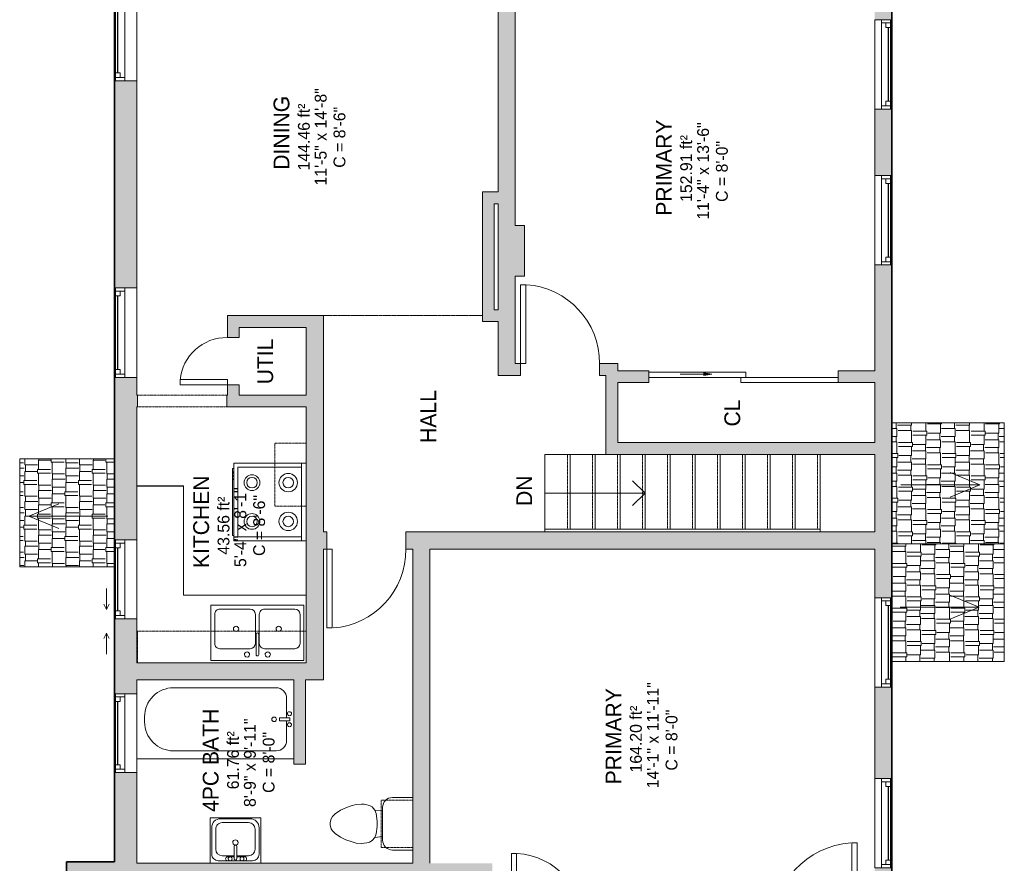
# Model space of a CAD drawing. Header units: inches. Extents: x -270 to 200, y -382 to 493.
# Tile 2 of 3: x -174 to 200, y -31 to 289. Entities that reach past the tile are written whole.
import ezdxf

# ---------------------------------------------------------------- set-up
doc = ezdxf.new("R2010")
doc.units = ezdxf.units.IN
doc.header["$MEASUREMENT"] = 0
doc.linetypes.add('Dash', pattern=[0.23622, 0.11811, -0.11811])
doc.linetypes.add('Overhead', pattern=[0.15625, 0.09375, -0.0625])
for name, color, linetype, lineweight in [('A-AREA', 32, 'Continuous', 9), ('A-AREA-IDEN', 2, 'Continuous', 9), ('A-DETL', 90, 'Continuous', 9), ('A-DETL-GENF', 92, 'Overhead', 9), ('A-DETL-MEDM', 90, 'Continuous', 9), ('A-DOOR', 31, 'Continuous', 9), ('A-FLOR', 192, 'Continuous', 9), ('A-FLOR-HRAL', 11, 'Continuous', 9), ('A-GENM', 13, 'Continuous', 9), ('A-GLAZ', 151, 'Continuous', 9), ('A-OBJECTS', 90, 'Continuous', 9), ('A-ROOF', 132, 'Continuous', 9), ('A-ROOF-PATT', 132, 'Continuous', 9), ('A-WALL', 90, 'Continuous', 9), ('A-WALL-PATT', 111, 'Continuous', 9), ('G-ANNO-DIMS', 111, 'Continuous', 9), ('P-SANR-FIXT', 6, 'Continuous', 9), ('Q-CASE', 31, 'Continuous', 9), ('Q-SPCQ', 2, 'Continuous', 9), ('S-STRS', 90, 'Continuous', 9), ('S-STRS-ANNO', 90, 'Continuous', 9), ('S-STRS-IDEN', 31, 'Continuous', 9)]:
    doc.layers.add(name, color=color, linetype=linetype, lineweight=lineweight)
doc.styles.add('Inter', font='txt', dxfattribs={"height": 6})
doc.styles.add('Inter_1', font='txt', dxfattribs={"height": 4.5})
doc.styles.add('Inter_B', font='txt', dxfattribs={"height": 6})

# ---------------------------------------------------------------- blocks, each defined once
blk = doc.blocks.new('Plan-Double-Sliding - Default 1-4194636-Unit 3236')
at = {"layer": 'A-GLAZ'}
for p, q in [((-4.5, 3.34375), (-6.5, 4.34375)), ((4.5, 3.34375), (6.5, 4.34375)), ((-4.5, 3.34375), (-12.5, 3.34375)), ((-4.5, 3.34375), (-6.5, 2.34375)), ((4.5, 3.34375), (6.5, 2.34375)), ((4.5, 3.34375), (12.5, 3.34375))]:
    blk.add_line(p, q, dxfattribs=at)
blk = doc.blocks.new('Planitar - Single Door_Flush Panel - 2_-8_ x 6_-8_-4191438-Unit 3236')
at = {"layer": 'A-DOOR', "lineweight": 18}
for p, q in [((13.99, 2.25), (13.99, 34.25)), ((16, 34.25), (13.99, 34.25)), ((16, 2.25), (16, 34.25)), ((16, 2.25), (13.99, 2.25))]:
    blk.add_line(p, q, dxfattribs=at)
at = {"layer": 'A-DOOR'}
blk.add_arc((15.77, 2.55), 31.77, 93.8608, 180.5412, dxfattribs=at)
blk = doc.blocks.new('Planitar - Single Door_Flush Panel - 2_-4_ x 6_-8_-4191041-Unit 3236')
at = {"layer": 'A-DOOR', "lineweight": 18}
for p, q in [((11.99, -3.25), (11.99, -31.25)), ((14, -3.25), (11.99, -3.25)), ((14, -3.25), (14, -31.25)), ((14, -31.25), (11.99, -31.25))]:
    blk.add_line(p, q, dxfattribs=at)
at = {"layer": 'A-DOOR'}
blk.add_arc((13.77, -3.55), 27.77, 179.3809, 265.8646, dxfattribs=at)
blk = doc.blocks.new('Planitar - Single Door_Flush Panel - 2_-6_ x 6_-8_-4191613-Unit 3236')
at = {"layer": 'A-DOOR', "lineweight": 18}
for p, q in [((12.99, 3.25), (12.99, 33.25)), ((15, 33.25), (12.99, 33.25)), ((15, 3.25), (15, 33.25)), ((15, 3.25), (12.99, 3.25))]:
    blk.add_line(p, q, dxfattribs=at)
at = {"layer": 'A-DOOR'}
blk.add_arc((14.77, 3.55), 29.77, 93.991, 180.5775, dxfattribs=at)
blk = doc.blocks.new('Planitar - Single Door_Flush Panel - 2_-6_ x 6_-8_-4187142-Unit 3236')
at = {"layer": 'A-DOOR', "lineweight": 18}
for p, q in [((12.99, -2.25), (12.99, -32.25)), ((15, -2.25), (12.99, -2.25)), ((15, -2.25), (15, -32.25)), ((15, -32.25), (12.99, -32.25))]:
    blk.add_line(p, q, dxfattribs=at)
at = {"layer": 'A-DOOR'}
blk.add_arc((14.77, -2.55), 29.77, 179.4225, 266.009, dxfattribs=at)
blk = doc.blocks.new('Planitar - Single Door_Flush Panel - 1_-6_ x 6_-8_-4188477-Unit 3236')
at = {"layer": 'A-DOOR', "lineweight": 18}
for p, q in [((6.99, -2.25), (6.99, -20.25)), ((9, -2.25), (6.99, -2.25)), ((9, -2.25), (9, -20.25)), ((9, -20.25), (6.99, -20.25))]:
    blk.add_line(p, q, dxfattribs=at)
at = {"layer": 'A-DOOR'}
blk.add_arc((8.77, -2.55), 17.77, 179.0326, 264.7975, dxfattribs=at)
blk = doc.blocks.new('Planitar - Double Sliding Door_Glass - 6_-0_ x 6_-8_-4191889-Unit 3236')
at = {"layer": 'A-DETL-GENF', "linetype": 'Continuous'}
blk.add_hatch(color=256, dxfattribs=at).paths.add_polyline_path([(15.01, 4.53), (12, 4), (15.01, 3.47)], flags=0)
for p, q in [((15.01, 4.53), (12, 4)), ((24, 4), (12, 4)), ((12, 4), (15.01, 3.47)), ((15.01, 3.47), (15.01, 4.53))]:
    blk.add_line(p, q, dxfattribs=at)
at = {"layer": 'A-DOOR', "lineweight": 18}
for p, q in [((0.98, 7.25), (-36, 7.25)), ((-36, 7.25), (-36, 5.28)), ((-36, 5.28), (0.98, 5.28)), ((36, 5.28), (-0.98, 5.28)), ((-0.98, 5.28), (-0.98, 3.31)), ((0.98, 5.28), (0.98, 7.25)), ((36, 3.31), (36, 5.28)), ((-0.98, 3.31), (36, 3.31))]:
    blk.add_line(p, q, dxfattribs=at)
blk = doc.blocks.new('Planitar-Double-Hung-Single - 2_10_ x 3_10_-4192649-Unit 3236')
at = {"layer": 'A-GLAZ', "lineweight": 18}
for p, q in [((-17, 3.25), (-17, -3.25)), ((-17, 2.75), (-14, 2.75)), ((-15.75, 2.75), (-15.75, -0.75)), ((-15.75, 1), (-14, 1)), ((-14, 2.75), (-14, 1)), ((-1.1875, 2.75), (1.1875, 2.75)), ((14, 2.75), (17, 2.75)), ((14, 2.75), (14, 1)), ((15.75, 1), (14, 1)), ((15.75, 2.75), (15.75, -0.75)), ((17, -3.25), (17, 3.25)), ((-17, -0.75), (-15.75, -0.75)), ((15.75, -0.75), (17, -0.75))]:
    blk.add_line(p, q, dxfattribs=at)
at = {"layer": 'A-GLAZ'}
for p, q in [((17, 3.25), (-17, 3.25)), ((-14, 2.75), (-1.1875, 2.75)), ((1.1875, 2.75), (14, 2.75)), ((-17, -3.25), (17, -3.25)), ((15.75, -0.75), (-15.75, -0.75))]:
    blk.add_line(p, q, dxfattribs=at)
at = {"layer": 'A-GLAZ', "lineweight": 25}
blk.add_line((-14, 1.875), (14, 1.875), dxfattribs=at)
blk = doc.blocks.new('Planitar-Double-Hung-Single - 2_10_ x 3_-4193130-Unit 3236')
at = {"layer": 'A-GLAZ', "lineweight": 18}
for p, q in [((-17, 4.25), (-17, -4.25)), ((-17, 3.75), (-14, 3.75)), ((-15.75, 3.75), (-15.75, 0.25)), ((-14, 3.75), (-14, 2)), ((-1.1875, 3.75), (1.1875, 3.75)), ((14, 3.75), (17, 3.75)), ((14, 3.75), (14, 2)), ((15.75, 3.75), (15.75, 0.25)), ((17, -4.25), (17, 4.25)), ((-17, 0.25), (-15.75, 0.25)), ((-15.75, 2), (-14, 2)), ((15.75, 2), (14, 2)), ((15.75, 0.25), (17, 0.25))]:
    blk.add_line(p, q, dxfattribs=at)
at = {"layer": 'A-GLAZ'}
for p, q in [((17, 4.25), (-17, 4.25)), ((-14, 3.75), (-1.1875, 3.75)), ((1.1875, 3.75), (14, 3.75)), ((15.75, 0.25), (-15.75, 0.25)), ((-17, -4.25), (17, -4.25))]:
    blk.add_line(p, q, dxfattribs=at)
at = {"layer": 'A-GLAZ', "lineweight": 25}
blk.add_line((-14, 2.875), (14, 2.875), dxfattribs=at)
blk = doc.blocks.new('Planitar-Double-Hung-Single - 2_10_ x 2_ 10_-4193184-Unit 3236')
at = {"layer": 'A-GLAZ', "lineweight": 18}
for p, q in [((-17, 4.25), (-17, -4.25)), ((-17, 3.75), (-14, 3.75)), ((-15.75, 3.75), (-15.75, 0.25)), ((-14, 3.75), (-14, 2)), ((-1.1875, 3.75), (1.1875, 3.75)), ((14, 3.75), (17, 3.75)), ((14, 3.75), (14, 2)), ((15.75, 3.75), (15.75, 0.25)), ((17, -4.25), (17, 4.25)), ((-17, 0.25), (-15.75, 0.25)), ((-15.75, 2), (-14, 2)), ((15.75, 2), (14, 2)), ((15.75, 0.25), (17, 0.25))]:
    blk.add_line(p, q, dxfattribs=at)
at = {"layer": 'A-GLAZ'}
for p, q in [((17, 4.25), (-17, 4.25)), ((-14, 3.75), (-1.1875, 3.75)), ((1.1875, 3.75), (14, 3.75)), ((15.75, 0.25), (-15.75, 0.25)), ((-17, -4.25), (17, -4.25))]:
    blk.add_line(p, q, dxfattribs=at)
at = {"layer": 'A-GLAZ', "lineweight": 25}
blk.add_line((-14, 2.875), (14, 2.875), dxfattribs=at)
blk = doc.blocks.new('Planitar-Double-Hung-Single - 2_6_ x 2_9_-4193250-Unit 3236')
at = {"layer": 'A-GLAZ', "lineweight": 18}
for p, q in [((-15, 4.25), (-15, -4.25)), ((-15, 3.75), (-12, 3.75)), ((-13.75, 3.75), (-13.75, 0.25)), ((-12, 3.75), (-12, 2)), ((-1.1875, 3.75), (1.1875, 3.75)), ((12, 3.75), (15, 3.75)), ((12, 3.75), (12, 2)), ((13.75, 3.75), (13.75, 0.25)), ((15, -4.25), (15, 4.25)), ((-15, 0.25), (-13.75, 0.25)), ((-13.75, 2), (-12, 2)), ((13.75, 2), (12, 2)), ((13.75, 0.25), (15, 0.25))]:
    blk.add_line(p, q, dxfattribs=at)
at = {"layer": 'A-GLAZ'}
for p, q in [((15, 4.25), (-15, 4.25)), ((-12, 3.75), (-1.1875, 3.75)), ((1.1875, 3.75), (12, 3.75)), ((13.75, 0.25), (-13.75, 0.25)), ((-15, -4.25), (15, -4.25))]:
    blk.add_line(p, q, dxfattribs=at)
at = {"layer": 'A-GLAZ', "lineweight": 25}
blk.add_line((-12, 2.875), (12, 2.875), dxfattribs=at)
blk = doc.blocks.new('Planitar-Double-Hung-Single - 2_6_ x 3_4_-4193346-Unit 3236')
at = {"layer": 'A-GLAZ', "lineweight": 18}
for p, q in [((-15, 4.25), (-15, -4.25)), ((-15, 3.75), (-12, 3.75)), ((-13.75, 3.75), (-13.75, 0.25)), ((-12, 3.75), (-12, 2)), ((-1.1875, 3.75), (1.1875, 3.75)), ((12, 3.75), (15, 3.75)), ((12, 3.75), (12, 2)), ((13.75, 3.75), (13.75, 0.25)), ((15, -4.25), (15, 4.25)), ((-15, 0.25), (-13.75, 0.25)), ((-13.75, 2), (-12, 2)), ((13.75, 2), (12, 2)), ((13.75, 0.25), (15, 0.25))]:
    blk.add_line(p, q, dxfattribs=at)
at = {"layer": 'A-GLAZ'}
for p, q in [((15, 4.25), (-15, 4.25)), ((-12, 3.75), (-1.1875, 3.75)), ((1.1875, 3.75), (12, 3.75)), ((13.75, 0.25), (-13.75, 0.25)), ((-15, -4.25), (15, -4.25))]:
    blk.add_line(p, q, dxfattribs=at)
at = {"layer": 'A-GLAZ', "lineweight": 25}
blk.add_line((-12, 2.875), (12, 2.875), dxfattribs=at)
blk = doc.blocks.new('Countertop- L  Shape base - Default 1-4207418-Unit 3236')
at = {"layer": 'A-GENM'}
for p, q in [((13.27, 67.15), (-4.48, 67.15)), ((13.27, 25.75), (13.27, 67.15)), ((60.02, 25.75), (13.27, 25.75))]:
    blk.add_line(p, q, dxfattribs=at)
blk = doc.blocks.new('Kitchen-Sink Double - Default 1-4207642-Unit 3236')
at = {"layer": 'P-SANR-FIXT'}
for p, q in [((-19.69, 0), (-19.69, -21.06)), ((-19.69, 0), (15.77, 0)), ((15.77, 0), (15.77, -21.06)), ((-19.69, -21.06), (15.77, -21.06))]:
    blk.add_line(p, q, dxfattribs=at)
blk = doc.blocks.new('2D Kitchen-Double Sink - Default 1-4207644-Unit 3236')
at = {"layer": 'P-SANR-FIXT'}
for p, q in [((18.35, 10.62), (-17.11, 10.62)), ((-17.11, 10.62), (-17.11, -10.44)), ((0.12, 8.37), (0.12, 0.59)), ((1.12, 8.37), (1.12, 0.59)), ((18.35, -10.44), (18.35, 10.62)), ((-15.61, 4.12), (-15.61, -6.94)), ((-2.13, 6.12), (-13.61, 6.12)), ((-0.13, 4.12), (-0.13, -6.94)), ((1.37, 4.12), (1.37, -6.94)), ((14.85, 6.12), (3.37, 6.12)), ((16.85, -6.94), (16.85, 4.12)), ((-17.11, -10.44), (18.35, -10.44)), ((-13.61, -8.94), (-2.13, -8.94)), ((3.37, -8.94), (14.85, -8.94))]:
    blk.add_line(p, q, dxfattribs=at)
for centre, radius, start, end in [((-3.32, 8.37), 1, 360, 180), ((-3.32, 8.37), 1, 180, 0), ((0.62, 8.37), 0.5, 360, 180), ((4.55, 8.37), 1, 360, 180), ((4.55, 8.37), 1, 180, 360), ((-13.61, 4.12), 2, 90, 180), ((-2.13, 4.12), 2, 360, 90), ((3.37, 4.12), 2, 90, 180), ((14.85, 4.12), 2, 360, 90), ((0.62, 0.59), 0.5, 180, 0), ((-7.5, -1.41), 1, 0, 180), ((-7.5, -1.41), 1, 180, 360), ((8.73, -1.41), 1, 0, 180), ((8.73, -1.41), 1, 180, 360), ((-13.61, -6.94), 2, 180, 270), ((-2.13, -6.94), 2, 270, 0), ((3.37, -6.94), 2, 180, 270), ((14.85, -6.94), 2, 270, 0)]:
    blk.add_arc(centre, radius, start, end, dxfattribs=at)
blk = doc.blocks.new('Planitar - Opening - 2_-10_ x 6_-8_-4207775-Unit 3236')
at = {"layer": 'A-DETL-GENF'}
for p, q in [((16.68, 2.25), (-17.32, 2.25)), ((-17.32, -2.25), (16.68, -2.25))]:
    blk.add_line(p, q, dxfattribs=at)
at = {"layer": 'A-DETL-MEDM'}
for p, q in [((-17.32, 2.25), (-17.32, -2.25)), ((16.68, -2.25), (16.68, 2.25))]:
    blk.add_line(p, q, dxfattribs=at)
blk = doc.blocks.new('FP_1-Unit 3236')
at = {"layer": 'Q-SPCQ'}
for p, q in [((-12.75, -27.5), (-12.75, -28)), ((-11.66, -28), (-11.58, -27.96)), ((-11.58, -27.96), (-11.51, -27.92)), ((-11.51, -27.92), (-11.43, -27.87)), ((-11.43, -27.87), (-11.35, -27.83)), ((-11.35, -27.83), (-11.27, -27.79)), ((-11.27, -27.79), (-11.19, -27.75)), ((-11.19, -27.75), (-11.11, -27.71)), ((-11.11, -27.71), (-11.03, -27.67)), ((-11.03, -27.67), (-10.94, -27.62)), ((-10.94, -27.62), (-10.86, -27.58)), ((-10.86, -27.58), (-10.78, -27.54)), ((-10.78, -27.54), (-10.69, -27.5))]:
    blk.add_line(p, q, dxfattribs=at)
blk = doc.blocks.new('FP_2-Unit 3236')
at = {"layer": 'Q-SPCQ'}
blk.add_line((12.75, -28), (12.75, -27.5), dxfattribs=at)
blk = doc.blocks.new('Stove - Default 1-2603283-Unit 3236')
at = {"layer": 'Q-SPCQ'}
h = blk.add_hatch(dxfattribs=at)
h.set_pattern_fill('FP_1', color=256, style=0, pattern_type=2)
h.set_pattern_definition([(153.435, (106.083, 65.476), (-20.8652, -6.9551), [8.64, -5.184, 8.64, -5.184, -10.99]), (153.435, (106.083, 65.476), (-20.8652, -6.9551), [-27.648, 0.127, -10.863]), (153.435, (106.083, 65.476), (-20.8652, -6.9551), [0.127, -27.521, 3.456, -7.534]), (153.435, (105.651, 65.044), (-20.8652, -6.9551), [6.912, -8.64, 5.184, -5.184, -12.718]), (153.435, (105.651, 65.044), (-20.8652, -6.9551), [-25.92, 0.127, -12.591]), (153.435, (105.651, 65.044), (-20.8652, -6.9551), [0.127, -25.793, 6.048, -6.67]), (153.435, (104.355, 65.044), (-20.8652, -6.9551), [5.184, -10.368, 3.456, -5.184, -14.446]), (153.435, (104.355, 65.044), (-20.8652, -6.9551), [-24.192, 0.127, -14.319]), (153.435, (104.355, 65.044), (-20.8652, -6.9551), [0.127, -24.065, 7.776, -6.67]), (153.435, (105.651, 66.34), (-20.8652, -6.9551), [5.184, -10.368, 4.32, -18.766]), (153.435, (104.355, 67.636), (-20.8652, -6.9551), [2.592, -12.96, 1.728, -21.358]), (153.435, (102.195, 65.476), (-20.8652, -6.9551), [1.728, -12.96, 1.728, -6.912, -15.31]), (153.435, (102.195, 65.476), (-20.8652, -6.9551), [-23.328, 0.127, -15.183]), (153.435, (102.195, 65.476), (-20.8652, -6.9551), [0.127, -23.201, 4.32, -10.99]), (153.435, (103.491, 73.252), (-20.8652, -6.9551), [8.64, -12.96, 10.368, -6.843]), (153.435, (104.787, 73.252), (-20.8652, -6.9551), [12.096, -8.64, 12.96, -5.115]), (153.435, (104.355, 74.116), (-20.8652, -6.9551), [13.824, -6.912, 10.368, -7.534]), (153.435, (103.059, 75.412), (-20.8652, -6.9551), [8.64, -12.096, 6.912, -10.99]), (153.435, (100.467, 74.116), (-20.8652, -6.9551), [4.32, -17.28, 5.184, -11.854]), (153.435, (101.763, 76.708), (-20.8652, -6.9551), [3.456, -17.28, 3.456, -14.446])])
h.paths.add_polyline_path([(10.5, -27.5), (-10.5, -27.5), (-10.5, -28), (10.5, -28)], flags=0)
for p, q in [((-14.75, 0), (-14.75, -1.87)), ((-14.75, -1.87), (-14.75, -27.5)), ((-14.75, -1.87), (14.75, -1.87)), ((13.25, -1.87), (-13.25, -1.87)), ((-13.25, -1.87), (-13.25, -26)), ((-13.25, -1.87), (-13.25, -26)), ((13.25, -26), (13.25, -1.87)), ((13.25, -26), (13.25, -1.87)), ((14.75, -1.87), (14.75, 0)), ((14.75, -27.5), (14.75, -1.87)), ((-13.25, -26), (13.25, -26)), ((-13.25, -26), (13.25, -26)), ((-14.75, -27.5), (14.75, -27.5)), ((-10.5, -28), (-12.75, -28)), ((10.5, -28), (-10.5, -28)), ((12.75, -28), (10.5, -28))]:
    blk.add_line(p, q, dxfattribs=at)
for centre, radius in [((-7.38, -6.87), 3.5), ((7.37, -6.87), 3.5), ((-7.38, -6.87), 2), ((7.37, -6.87), 2), ((-7.38, -20.63), 3), ((-7.38, -20.63), 2), ((7.37, -20.63), 3), ((7.37, -20.63), 2)]:
    blk.add_circle(centre, radius, dxfattribs=at)
for name in ['FP_1-Unit 3236', 'FP_2-Unit 3236']:
    blk.add_blockref(name, (0, 0), dxfattribs=at)
blk = doc.blocks.new('Bath-Basin DO NOT USE - 500 x 440mm-4326552-Unit 3236')
at = {"layer": 'P-SANR-FIXT'}
for p, q in [((-8.38, 4.59), (-8.38, -5.41)), ((-8.38, 4.59), (-8.38, -5.41)), ((7.12, 7.09), (-5.88, 7.09)), ((7.12, 7.09), (-5.88, 7.09)), ((0.12, 5.22), (-4.38, 5.22)), ((3.62, 7.09), (-2.88, 7.09)), ((-2.88, 5.59), (0.12, 5.59)), ((0.12, 6.33), (0.12, 1.59)), ((1.12, 6.33), (1.12, 1.59)), ((1.12, 5.59), (3.62, 5.59)), ((5.62, 5.22), (1.12, 5.22)), ((9.62, -5.59), (9.62, 4.59)), ((9.62, -5.59), (9.62, 4.59)), ((-6.88, 2.72), (-6.88, -4.91)), ((8.12, -4.91), (8.12, 2.72)), ((-4.38, -7.41), (5.62, -7.41)), ((-4.88, -8.91), (6.3, -8.91)), ((-4.88, -8.91), (6.3, -8.91))]:
    blk.add_line(p, q, dxfattribs=at)
for centre, radius, start, end in [((-5.88, 4.59), 2.5, 90, 180), ((-5.88, 4.59), 2.5, 90, 180), ((-4.38, 2.72), 2.5, 90, 180), ((-2.88, 6.34), 0.75, 90, 270), ((-1.88, 6.34), 0.75, 360, 180), ((-1.88, 6.34), 0.75, 180, 0), ((0.62, 6.33), 0.5, 360, 180), ((2.62, 6.34), 0.75, 360, 180), ((2.62, 6.34), 0.75, 180, 360), ((3.62, 6.34), 0.75, 270, 90), ((5.62, 2.72), 2.5, 0, 90), ((7.12, 4.59), 2.5, 360, 90), ((7.12, 4.59), 2.5, 360, 90), ((0.62, 0.13), 1, 360, 180), ((0.62, 0.13), 1, 180, 0), ((0.62, 1.59), 0.5, 180, 0), ((-4.88, -5.41), 3.5, 180, 270), ((-4.88, -5.41), 3.5, 180, 270), ((-4.38, -4.91), 2.5, 180, 270), ((5.62, -4.91), 2.5, 270, 0), ((6.3, -5.59), 3.32, 270, 0), ((6.3, -5.59), 3.32, 270, 0)]:
    blk.add_arc(centre, radius, start, end, dxfattribs=at)
blk = doc.blocks.new('Toilet - Default 1-316794-Unit 3236')
at = {"layer": 'P-SANR-FIXT'}
for p, q in [((-9.98, 11.75), (-9.98, 19.48)), ((9.98, 19.48), (9.98, 11.75)), ((6.25, 8.02), (-6.25, 8.02)), ((-4.86, 8.02), (-5.21, 5)), ((4.86, 8.02), (5.21, 5)), ((-6.4, 4), (-6.97, 3)), ((-5.21, 5), (-6.4, 4)), ((-3.84, 5.5), (-5.21, 5)), ((-1, 6), (-3.84, 5.5)), ((1, 6), (-1, 6)), ((3.84, 5.5), (1, 6)), ((5.21, 5), (3.84, 5.5)), ((6.4, 4), (5.21, 5)), ((6.97, 3), (6.4, 4)), ((-7.41, 1), (-7.5, 0)), ((-7.5, 0), (-7.33, -1.99)), ((-7.24, 2), (-7.41, 1)), ((-6.97, 3), (-7.24, 2)), ((7.24, 2), (6.97, 3)), ((7.41, 1), (7.24, 2)), ((7.33, -1.99), (7.5, 0)), ((7.5, 0), (7.41, 1)), ((-7.33, -1.99), (-6.79, -4)), ((6.79, -4), (7.33, -1.99)), ((-6.79, -4), (-6.06, -6)), ((-6.06, -6), (-5.13, -8)), ((5.13, -8), (6.06, -6)), ((6.06, -6), (6.79, -4)), ((-5.13, -8), (-3.74, -10)), ((-3.74, -10), (-2.74, -11)), ((-2.74, -11), (-1.87, -11.5)), ((1.87, -11.5), (2.74, -11)), ((2.74, -11), (3.74, -10)), ((3.74, -10), (5.13, -8)), ((-1.87, -11.5), (-0.5, -12)), ((-0.5, -12), (0.5, -12)), ((0.5, -12), (1.87, -11.5))]:
    blk.add_line(p, q, dxfattribs=at)
for centre, start, end in [((-6.25, 11.75), 180, 270), ((6.25, 11.75), 270, 360)]:
    blk.add_arc(centre, 3.73, start, end, dxfattribs=at)
blk = doc.blocks.new('Bath-Bathtub - Default 1-4208834-Unit 3236')
at = {"layer": 'P-SANR-FIXT'}
for p, q in [((16.3, 33.25), (-43.45, 33.25)), ((2.31, 30.25), (-36.72, 30.25)), ((-40.72, 26.25), (-40.72, 18.84)), ((-38.06, 18.84), (-42, 18.84)), ((-42, 18.84), (-42, 17.66)), ((-42, 18.84), (-42, 17.66)), ((-38.06, 18.84), (-42, 18.84)), ((-38.06, 17.66), (-38.06, 18.84)), ((-38.06, 17.66), (-38.06, 18.84)), ((13.31, 17.25), (13.31, 19.25)), ((-42, 17.66), (-38.06, 17.66)), ((-42, 17.66), (-38.06, 17.66)), ((-40.72, 17.66), (-40.72, 10.25)), ((-36.72, 6.25), (2.31, 6.25))]:
    blk.add_line(p, q, dxfattribs=at)
for centre, radius, start, end in [((-36.72, 26.25), 4, 90, 180), ((2.31, 19.25), 11, 360, 90), ((-41.81, 20.36), 0.787, 360, 180), ((-41.81, 20.36), 0.787, 360, 180), ((-41.81, 20.36), 0.787, 180, 360), ((-41.81, 20.36), 0.787, 180, 360), ((-35.97, 18.25), 0.875, 90, 270), ((-35.97, 18.25), 0.875, 270, 90), ((-41.81, 16.14), 0.787, 360, 180), ((-41.81, 16.14), 0.787, 360, 180), ((-41.81, 16.14), 0.787, 180, 360), ((-41.81, 16.14), 0.787, 180, 360), ((2.31, 17.25), 11, 270, 0), ((-36.72, 10.25), 4, 180, 270)]:
    blk.add_arc(centre, radius, start, end, dxfattribs=at)
blk = doc.blocks.new('Upper Cabinet-Single Door-Wall - 24_-4213592-Unit 3236')
at = {"layer": 'Q-CASE', "linetype": 'Overhead'}
for p, q in [((-13.83, 3.25), (-13.83, 15.25)), ((-13.83, 15.25), (10.17, 15.25)), ((10.17, 15.25), (10.17, 3.25)), ((10.17, 3.25), (-13.83, 3.25))]:
    blk.add_line(p, q, dxfattribs=at)
blk = doc.blocks.new('Upper Cabinet-Single Door-Wall - 24_-4210880-Unit 3236')
at = {"layer": 'Q-CASE', "linetype": 'Overhead'}
for p, q in [((-53.94, 3.25), (-53.94, 15.25)), ((-53.94, 15.25), (10.17, 15.25)), ((10.17, 15.25), (10.17, 3.25)), ((10.17, 3.25), (-53.94, 3.25))]:
    blk.add_line(p, q, dxfattribs=at)
blk = doc.blocks.new('Upper Cabinet-Single Door-Wall - 18_-4315143-Unit 3236')
at = {"layer": 'Q-CASE', "linetype": 'Overhead'}
for p, q in [((-7.83, 3.25), (-7.83, 15.25)), ((-7.83, 15.25), (10.17, 15.25)), ((10.17, 15.25), (10.17, 3.25)), ((10.17, 3.25), (-7.83, 3.25))]:
    blk.add_line(p, q, dxfattribs=at)
blk = doc.blocks.new('Top Rail Type - Top Rail_Internal_-4216785-Unit 3236')
at = {"layer": 'A-FLOR-HRAL'}
for p, q in [((25.32, 94.72), (25.32, 95.71)), ((25.32, 95.71), (129.99, 95.71)), ((129.99, 95.71), (129.99, 94.72))]:
    blk.add_line(p, q, dxfattribs=at)
blk = doc.blocks.new('Top Rail Type - Top Rail_Internal_-V4-Unit 3236')
at = {"layer": 'A-FLOR-HRAL'}
for p, q in [((25.32, 94.72), (25.32, 95.71)), ((129.99, 95.71), (25.32, 95.71)), ((129.99, 94.72), (129.99, 95.71))]:
    blk.add_line(p, q, dxfattribs=at)
blk = doc.blocks.new('Countertop- Rectangle shape base - Default 1-4326515-Unit 3236')
at = {"layer": 'A-GENM'}
for p, q in [((39.625, 23.625), (20.375, 23.625)), ((20.375, 23.625), (20.375, 6.375)), ((39.625, 6.375), (39.625, 23.625))]:
    blk.add_line(p, q, dxfattribs=at)

msp = doc.modelspace()

# ---------------------------------------------------------------- hatches: boundary and pattern name
at = {"layer": 'A-ROOF-PATT'}
h = msp.add_hatch(dxfattribs=at)
h.set_pattern_fill('FP_4', color=256, style=0, pattern_type=2)
h.set_pattern_definition([(90, (70.687, 46), (-5.53, 12.75), [3, -2.5, 3.5, -1.5, -6.5]), (90, (70.687, 46), (-5.53, 12.75), [-10.5, 4.5, -2]), (90, (70.457, 49), (-5.53, 12.75), [2.5, -9.5, 2, -3]), (90, (71.033, 55), (-5.53, 12.75), [1.5, -15.5]), (180, (70.687, 46), (-5.53, -4.25), [5.299, -16.82]), (180, (70.687, 49), (-5.53, -4.25), [5.184, -16.935]), (180, (70.687, 51.5), (-5.53, -4.25), [4.839, -17.281]), (180, (71.033, 55), (-5.53, -4.25), [5.299, -16.82]), (180, (71.033, 56.5), (-5.53, -4.25), [5.299, -16.82]), (180, (70.687, 61), (-5.53, -4.25), [5.069, -17.05])])
h.paths.add_polyline_path([(157.27, 90.22), (200.02, 90.22), (200.02, 136.22), (157.27, 136.22), (157.27, 94.72)], flags=0)
h = msp.add_hatch(dxfattribs=at)
h.set_pattern_fill('FP_5', color=256, style=0, pattern_type=2)
h.set_pattern_definition([(270, (30.091, 0), (5.196, -12.75), [3, -2.5, 3.5, -1.5, -6.5]), (270, (30.091, 0), (5.196, -12.75), [-10.5, 4.5, -2]), (270, (30.307, -3), (5.196, -12.75), [2.5, -9.5, 2, -3]), (270, (29.766, -9), (5.196, -12.75), [1.5, -15.5]), (0, (30.091, 0), (5.196, 4.25), [4.98, -15.805]), (0, (30.091, -3), (5.196, 4.25), [4.871, -15.913]), (0, (30.091, -5.5), (5.196, 4.25), [4.547, -16.238]), (0, (29.766, -9), (5.196, 4.25), [4.98, -15.805]), (0, (29.766, -10.5), (5.196, 4.25), [4.98, -15.805]), (0, (30.091, -15), (5.196, 4.25), [4.763, -16.021])])
h.paths.add_polyline_path([(-156.48, 81.47), (-138.48, 81.47), (-138.48, 122.47), (-174.48, 122.47), (-174.48, 81.47)], flags=0)
h = msp.add_hatch(dxfattribs=at)
h.set_pattern_fill('FP_3', color=256, style=0, pattern_type=2)
h.set_pattern_definition([(90, (68.541, 0), (-5.53, 12.75), [3, -2.5, 3.5, -1.5, -6.5]), (90, (68.541, 0), (-5.53, 12.75), [-10.5, 4.5, -2]), (90, (68.311, 3), (-5.53, 12.75), [2.5, -9.5, 2, -3]), (90, (68.887, 9), (-5.53, 12.75), [1.5, -15.5]), (180, (68.541, 0), (-5.53, -4.25), [5.299, -16.82]), (180, (68.541, 3), (-5.53, -4.25), [5.184, -16.935]), (180, (68.541, 5.5), (-5.53, -4.25), [4.839, -17.281]), (180, (68.887, 9), (-5.53, -4.25), [5.299, -16.82]), (180, (68.887, 10.5), (-5.53, -4.25), [5.299, -16.82]), (180, (68.541, 15), (-5.53, -4.25), [5.069, -17.05])])
h.paths.add_polyline_path([(157.27, 45.47), (200.02, 45.47), (200.02, 90.22), (157.27, 90.22), (157.27, 54.5)], flags=0)
at = {"layer": 'A-WALL-PATT'}
h = msp.add_hatch(color=254, dxfattribs=at)
h.paths.add_polyline_path([(-129.98, -30.78), (-129.98, 3.22), (-138.48, 3.22), (-138.48, -30.78)], flags=0)
h.paths.add_polyline_path([(-129.98, 33.22), (-129.98, 61.72), (-138.48, 61.72), (-138.48, 33.22)], flags=0)
h.paths.add_polyline_path([(-129.98, 91.72), (-129.98, 153.47), (-138.48, 153.47), (-138.48, 91.72)], flags=0)
h.paths.add_polyline_path([(-129.98, 187.47), (-129.98, 266.22), (-138.48, 266.22), (-138.48, 187.47)], flags=0)
h.paths.add_polyline_path([(-138.48, 300.22), (-129.98, 300.22), (-129.98, 431.22), (-138.48, 431.22), (-138.48, 326.57)], flags=0)
h.paths.add_polyline_path([(-129.98, 465.22), (-129.98, 486.22), (-138.48, 486.22), (-138.48, 465.22)], flags=0)
h = msp.add_hatch(color=9, dxfattribs=at)
h.paths.add_polyline_path([(150.77, 94.72), (157.27, 94.72), (157.27, 196.22), (150.77, 196.22), (150.77, 124.22)], flags=0)
h.paths.add_polyline_path([(157.27, 230.22), (157.27, 255.47), (150.77, 255.47), (150.77, 230.22)], flags=0)
h.paths.add_polyline_path([(157.27, 289.47), (157.27, 430.72), (150.77, 430.72), (150.77, 289.47)], flags=0)
h.paths.add_polyline_path([(150.77, 464.72), (157.27, 464.72), (157.27, 486.22), (150.77, 486.22)], flags=0)
for points in [[(7.52, 211.22), (14.02, 211.22), (14.02, 322.72), (7.52, 322.72), (7.52, 219.47)], [(7.52, 219.47), (7.52, 223.97), (1.52, 223.97), (1.52, 219.47), (6.02, 219.47)], [(1.52, 179.22), (6.02, 179.22), (6.02, 219.47), (1.52, 219.47), (1.52, 190.53)], [(7.52, 191.97), (17.52, 191.97), (17.52, 211.22), (7.52, 211.22)], [(7.52, 158.72), (14.02, 158.72), (14.02, 191.97), (7.52, 191.97), (7.52, 174.72)], [(-95.48, 172.47), (-65.48, 172.47), (-65.48, 176.97), (-95.48, 176.97)], [(-58.98, 146.72), (-58.98, 176.97), (-65.48, 176.97), (-65.48, 146.72)], [(7.52, 174.72), (7.52, 179.22), (1.52, 179.22), (1.52, 174.72)], [(48.52, 128.72), (53.02, 128.72), (53.02, 158.72), (48.52, 158.72), (48.52, 154.22)], [(-65.48, 94.72), (-58.98, 94.72), (-58.98, 142.22), (-65.48, 142.22), (-65.48, 122.52)], [(58.31, 124.22), (150.77, 124.22), (150.77, 128.72), (48.52, 128.72), (48.52, 124.22)], [(-58.98, 38.47), (-58.98, 88.22), (-65.48, 88.22), (-65.48, 38.47)], [(-18.48, -31.28), (-18.48, 88.22), (-24.98, 88.22), (-24.98, -31.28)], [(-70.23, 38.47), (-65.48, 38.47), (-65.48, 44.97), (-129.98, 44.97), (-129.98, 38.47), (-84.88, 38.47)], [(-70.23, 6.47), (-65.73, 6.47), (-65.73, 38.47), (-70.23, 38.47), (-70.23, 20.5)], [(-129.98, -39.28), (-129.98, -30.78), (-156.73, -30.78), (-156.73, -39.28), (-148.23, -39.28)], [(-49.08, -39.28), (5.27, -39.28), (5.27, -31.28), (-129.98, -31.28), (-129.98, -39.28), (-84.88, -39.28)]]:
    msp.add_hatch(color=9, dxfattribs=at).paths.add_polyline_path(points, flags=0)
h = msp.add_hatch(color=9, dxfattribs=at)
h.paths.add_polyline_path([(-90.98, 146.72), (-90.98, 150.6), (-95.48, 150.6), (-95.48, 146.72)], flags=0)
h.paths.add_polyline_path([(-90.98, 168.6), (-90.98, 172.47), (-95.48, 172.47), (-95.48, 168.6)], flags=0)
h = msp.add_hatch(color=9, dxfattribs=at)
h.paths.add_polyline_path([(46.02, 154.22), (48.52, 154.22), (48.52, 158.72), (46.02, 158.72)], flags=0)
h.paths.add_polyline_path([(16.02, 154.22), (16.02, 158.72), (7.52, 158.72), (7.52, 154.22)], flags=0)
h = msp.add_hatch(color=9, dxfattribs=at)
h.paths.add_polyline_path([(150.77, 151.47), (150.77, 155.97), (136.77, 155.97), (136.77, 151.47)], flags=0)
h.paths.add_polyline_path([(53.02, 151.47), (64.77, 151.47), (64.77, 155.97), (53.02, 155.97)], flags=0)
h = msp.add_hatch(color=9, dxfattribs=at)
h.paths.add_polyline_path([(-58.98, 142.22), (-58.98, 146.72), (-95.73, 146.72), (-95.73, 142.22), (-65.48, 142.22)], flags=0)
h.paths.add_polyline_path([(-129.98, 142.22), (-129.73, 142.22), (-129.73, 146.72), (-129.98, 146.72)], flags=0)
h = msp.add_hatch(color=9, dxfattribs=at)
h.paths.add_polyline_path([(157.27, 88.22), (157.27, 94.72), (-27.6, 94.72), (-27.6, 88.22), (150.77, 88.22)], flags=0)
h.paths.add_polyline_path([(-57.6, 88.22), (-57.6, 94.72), (-65.48, 94.72), (-65.48, 88.22), (-58.98, 88.22)], flags=0)
h = msp.add_hatch(color=9, dxfattribs=at)
h.paths.add_polyline_path([(157.27, -60.03), (157.27, -33.03), (150.77, -33.03), (150.77, -60.03)], flags=0)
h.paths.add_polyline_path([(157.27, 0.97), (157.27, 35.72), (150.77, 35.72), (150.77, 0.97)], flags=0)
h.paths.add_polyline_path([(157.27, 69.72), (157.27, 88.22), (150.77, 88.22), (150.77, 69.72)], flags=0)

# ---------------------------------------------------------------- linework, layer by layer
at = {"layer": 'A-AREA', "linetype": 'Dash'}
msp.add_line((-58.98, 176.97), (1.52, 176.97), dxfattribs=at)
at = {"layer": 'A-DETL', "lineweight": 35}
for p, q in [((-138.48, -30.78), (-138.48, 493.22)), ((157.27, 493.22), (157.27, -53.03)), ((-156.73, -30.78), (-138.48, -30.78)), ((-156.73, -30.78), (-156.73, -381.78))]:
    msp.add_line(p, q, dxfattribs=at)
at = {"layer": 'A-FLOR'}
for p, q in [((25.32, 95.71), (25.32, 124.22)), ((25.32, 124.22), (48.52, 124.22))]:
    msp.add_line(p, q, dxfattribs=at)
at = {"layer": 'A-OBJECTS'}
for p, q in [((-129.98, 112.22), (-112.23, 112.22)), ((-112.23, 112.22), (-112.23, 70.72)), ((-112.23, 70.72), (-65.48, 70.72)), ((-82.73, -14.03), (-101.98, -14.03)), ((-101.98, -14.03), (-101.98, -31.28)), ((-82.73, -31.28), (-82.73, -14.03)), ((-101.98, -31.28), (-82.73, -31.28))]:
    msp.add_line(p, q, dxfattribs=at)
at = {"layer": 'A-ROOF'}
for p, q in [((157.27, 136.22), (200.02, 136.22)), ((200.02, 136.22), (200.02, 45.47)), ((-138.48, 122.47), (-174.48, 122.47)), ((-174.48, 122.47), (-174.48, 81.47)), ((200.02, 90.22), (157.27, 90.22)), ((-174.48, 81.47), (-138.48, 81.47)), ((200.02, 45.47), (157.27, 45.47))]:
    msp.add_line(p, q, dxfattribs=at)
at = {"layer": 'A-WALL'}
for p, q in [((7.52, 322.72), (7.52, 223.97)), ((14.02, 211.22), (14.02, 318.22)), ((-138.48, 266.22), (-138.48, 187.47)), ((-129.98, 266.22), (-129.98, 187.47)), ((150.77, 255.47), (150.77, 230.22)), ((157.27, 230.22), (157.27, 255.47)), ((1.52, 223.97), (1.52, 174.72)), ((7.52, 223.97), (1.52, 223.97)), ((6.02, 179.22), (6.02, 219.47)), ((6.02, 219.47), (7.52, 219.47)), ((7.52, 219.47), (7.52, 179.22)), ((17.52, 211.22), (14.02, 211.22)), ((17.52, 191.97), (17.52, 211.22)), ((150.77, 196.22), (150.77, 155.97)), ((157.27, 69.72), (157.27, 196.22)), ((14.02, 158.72), (14.02, 191.97)), ((14.02, 191.97), (17.52, 191.97)), ((-58.98, 176.97), (-95.48, 176.97)), ((-95.48, 176.97), (-95.48, 168.6)), ((-58.98, 94.72), (-58.98, 176.97)), ((7.52, 179.22), (6.02, 179.22)), ((-90.98, 172.47), (-65.48, 172.47)), ((-90.98, 168.6), (-90.98, 172.47)), ((-65.48, 172.47), (-65.48, 146.72)), ((1.52, 174.72), (7.52, 174.72)), ((7.52, 174.72), (7.52, 154.22)), ((-95.48, 168.6), (-90.98, 168.6)), ((16.02, 158.72), (14.02, 158.72)), ((16.02, 154.22), (16.02, 158.72)), ((53.02, 158.72), (46.02, 158.72)), ((46.02, 158.72), (46.02, 154.22)), ((53.02, 155.97), (53.02, 158.72)), ((7.52, 154.22), (16.02, 154.22)), ((46.02, 154.22), (48.52, 154.22)), ((48.52, 154.22), (48.52, 124.22)), ((64.77, 155.97), (53.02, 155.97)), ((64.77, 155.41), (64.77, 155.97)), ((150.77, 155.97), (136.77, 155.97)), ((136.77, 155.97), (136.77, 153.44)), ((-138.48, 91.72), (-138.48, 153.47)), ((-129.98, 153.47), (-129.98, 146.72)), ((-95.48, 150.6), (-95.48, 146.72)), ((-90.98, 150.6), (-95.48, 150.6)), ((-90.98, 146.72), (-90.98, 150.6)), ((53.02, 128.72), (53.02, 151.47)), ((53.02, 151.47), (64.77, 151.47)), ((64.77, 151.47), (64.77, 153.44)), ((136.77, 151.47), (150.77, 151.47)), ((150.77, 151.47), (150.77, 128.72)), ((-129.73, 146.72), (-129.98, 146.72)), ((-95.48, 146.72), (-95.73, 146.72)), ((-65.48, 146.72), (-90.98, 146.72)), ((-129.98, 142.22), (-129.73, 142.22)), ((-129.98, 142.22), (-129.98, 91.72)), ((-95.73, 142.22), (-65.48, 142.22)), ((-65.48, 142.22), (-65.48, 44.97)), ((150.77, 128.72), (53.02, 128.72)), ((48.52, 124.22), (150.77, 124.22)), ((150.77, 124.22), (150.77, 94.72)), ((-57.6, 94.72), (-58.98, 94.72)), ((-57.6, 88.22), (-57.6, 94.72)), ((150.77, 94.72), (-27.6, 94.72)), ((-27.6, 94.72), (-27.6, 88.22)), ((-58.98, 88.22), (-57.6, 88.22)), ((-58.98, 38.47), (-58.98, 88.22)), ((-27.6, 88.22), (-24.98, 88.22)), ((-24.98, 88.22), (-24.98, -31.28)), ((-18.48, -31.28), (-18.48, 88.22)), ((-18.48, 88.22), (150.77, 88.22)), ((150.77, 88.22), (150.77, 69.72)), ((-138.48, 61.72), (-138.48, 33.22)), ((-129.98, 61.72), (-129.98, 44.97)), ((-65.48, 44.97), (-129.98, 44.97)), ((-129.98, 38.47), (-70.23, 38.47)), ((-129.98, 38.47), (-129.98, 33.22)), ((-70.23, 38.47), (-70.23, 6.47)), ((-65.73, 38.47), (-58.98, 38.47)), ((-65.73, 6.47), (-65.73, 38.47)), ((150.77, 35.72), (150.77, 0.97)), ((157.27, 0.97), (157.27, 35.72)), ((-70.23, 6.47), (-65.73, 6.47)), ((-138.48, 3.22), (-138.48, -30.78)), ((-129.98, 3.22), (-129.98, -31.28)), ((-156.73, -30.78), (-156.73, -54.15)), ((-138.48, -30.78), (-156.73, -30.78)), ((-24.98, -31.28), (-129.98, -31.28))]:
    msp.add_line(p, q, dxfattribs=at)
at = {"layer": 'G-ANNO-DIMS'}
for p, q in [((190.72, 112.62), (179.38, 117.31)), ((160.72, 112.62), (190.72, 112.62)), ((190.72, 112.62), (179.38, 107.92)), ((-170.97, 100.75), (-159.63, 105.45)), ((-170.97, 100.75), (-159.63, 96.05)), ((-140.97, 100.75), (-170.97, 100.75)), ((190.42, 66.05), (179.09, 70.75)), ((160.42, 66.05), (190.42, 66.05)), ((190.42, 66.05), (179.09, 61.36))]:
    msp.add_line(p, q, dxfattribs=at)
at = {"layer": 'S-STRS'}
for p, q in [((25.32, 95.71), (25.32, 124.22)), ((34.84, 95.71), (34.84, 124.22)), ((44.35, 95.71), (44.35, 124.22)), ((53.87, 95.71), (53.87, 124.22)), ((63.38, 95.71), (63.38, 124.22)), ((72.9, 95.71), (72.9, 124.22)), ((82.41, 95.71), (82.41, 124.22)), ((91.93, 95.71), (91.93, 124.22)), ((101.44, 95.71), (101.44, 124.22)), ((110.96, 95.71), (110.96, 124.22)), ((120.47, 95.71), (120.47, 124.22)), ((129.99, 95.71), (129.99, 124.22))]:
    msp.add_line(p, q, dxfattribs=at)
at = {"layer": 'S-STRS', "linetype": 'Overhead'}
for p, q in [((33.85, 95.71), (33.85, 124.22)), ((43.37, 95.71), (43.37, 124.22)), ((52.88, 95.71), (52.88, 124.22)), ((62.4, 95.71), (62.4, 124.22)), ((71.91, 95.71), (71.91, 124.22)), ((81.43, 95.71), (81.43, 124.22)), ((90.94, 95.71), (90.94, 124.22)), ((100.46, 95.71), (100.46, 124.22)), ((109.97, 95.71), (109.97, 124.22)), ((119.49, 95.71), (119.49, 124.22)), ((129.01, 95.71), (129.01, 124.22))]:
    msp.add_line(p, q, dxfattribs=at)
at = {"layer": 'S-STRS-ANNO'}
for p, q in [((63.38, 109.47), (58.66, 114.2)), ((34.84, 109.47), (25.32, 109.47)), ((44.35, 109.47), (34.84, 109.47)), ((53.87, 109.47), (44.35, 109.47)), ((63.38, 109.47), (53.87, 109.47)), ((63.38, 109.47), (58.66, 104.75))]:
    msp.add_line(p, q, dxfattribs=at)

# ---------------------------------------------------------------- block references
at = {"layer": 'A-DOOR'}
for name, p, rotation in [('Planitar - Single Door_Flush Panel - 2_-6_ x 6_-8_-4187142-Unit 3236', (31.02, 156.47), 180), ('Planitar - Single Door_Flush Panel - 1_-6_ x 6_-8_-4188477-Unit 3236', (-93.23, 159.6), 269.9999999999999), ('Planitar - Double Sliding Door_Glass - 6_-0_ x 6_-8_-4191889-Unit 3236', (100.77, 158.72), 180), ('Planitar - Opening - 2_-10_ x 6_-8_-4207775-Unit 3236', (-113.05, 144.47), 180), ('Planitar - Single Door_Flush Panel - 2_-6_ x 6_-8_-4191613-Unit 3236', (-42.6, 91.47), 180), ('Planitar - Single Door_Flush Panel - 2_-4_ x 6_-8_-4191041-Unit 3236', (26.52, -58.78), 180)]:
    msp.add_blockref(name, p, dxfattribs=dict(at, rotation=rotation))
msp.add_blockref('Planitar - Single Door_Flush Panel - 2_-8_ x 6_-8_-4191438-Unit 3236', (128.02, -57.78), dxfattribs=at)
at = {"layer": 'A-FLOR-HRAL'}
for name in ['Top Rail Type - Top Rail_Internal_-4216785-Unit 3236', 'Top Rail Type - Top Rail_Internal_-V4-Unit 3236']:
    msp.add_blockref(name, (0, 0), dxfattribs=at)
at = {"layer": 'A-GENM'}
for name, p in [('Countertop- L  Shape base - Default 1-4207418-Unit 3236', (-125.5, 44.97)), ('Countertop- Rectangle shape base - Default 1-4326515-Unit 3236', (-122.35, -37.65))]:
    msp.add_blockref(name, p, dxfattribs=at)
at = {"layer": 'A-GLAZ'}
for name, p, rotation in [('Planitar-Double-Hung-Single - 2_10_ x 3_-4193130-Unit 3236', (-134.23, 283.22), 89.99999999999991), ('Planitar-Double-Hung-Single - 2_10_ x 3_10_-4192649-Unit 3236', (154.02, 272.47), 269.9999999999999), ('Planitar-Double-Hung-Single - 2_10_ x 3_10_-4192649-Unit 3236', (154.02, 213.22), 269.9999999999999), ('Planitar-Double-Hung-Single - 2_10_ x 2_ 10_-4193184-Unit 3236', (-134.23, 170.47), 89.99999999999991), ('Planitar-Double-Hung-Single - 2_6_ x 2_9_-4193250-Unit 3236', (-134.23, 76.72), 89.99999999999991), ('Plan-Double-Sliding - Default 1-4194636-Unit 3236', (-138.13, 60.72), 89.99999999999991), ('Planitar-Double-Hung-Single - 2_10_ x 3_10_-4192649-Unit 3236', (154.02, 52.72), 269.9999999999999), ('Planitar-Double-Hung-Single - 2_6_ x 3_4_-4193346-Unit 3236', (-134.23, 18.22), 89.99999999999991), ('Planitar-Double-Hung-Single - 2_10_ x 3_10_-4192649-Unit 3236', (154.02, -16.03), 269.9999999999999)]:
    msp.add_blockref(name, p, dxfattribs=dict(at, rotation=rotation))
at = {"layer": 'P-SANR-FIXT'}
for name, p, rotation in [('Kitchen-Sink Double - Default 1-4207642-Unit 3236', (-86.04, 45.82), 180), ('2D Kitchen-Double Sink - Default 1-4207644-Unit 3236', (-83.46, 56.44), 180), ('Bath-Bathtub - Default 1-4208834-Unit 3236', (-113.68, 41.72), 180), ('Toilet - Default 1-316794-Unit 3236', (-44.45, -16.24), 269.9999999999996), ('Bath-Basin DO NOT USE - 500 x 440mm-4326552-Unit 3236', (-91.81, -23.22), 180)]:
    msp.add_blockref(name, p, dxfattribs=dict(at, rotation=rotation))
at = {"layer": 'Q-CASE', "rotation": 89.99999999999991}
for name, p in [('Upper Cabinet-Single Door-Wall - 24_-4213592-Unit 3236', (-62.23, 118.3)), ('Upper Cabinet-Single Door-Wall - 18_-4315143-Unit 3236', (-21.73, -17.45))]:
    msp.add_blockref(name, p, dxfattribs=at)
at = {"layer": 'Q-CASE'}
msp.add_blockref('Upper Cabinet-Single Door-Wall - 24_-4210880-Unit 3236', (-75.73, 41.72), dxfattribs=at)
at = {"layer": 'Q-SPCQ', "rotation": 269.9999999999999}
msp.add_blockref('Stove - Default 1-2603283-Unit 3236', (-65.48, 106.08), dxfattribs=at)

# ---------------------------------------------------------------- texts
at = {"layer": 'A-AREA-IDEN', "attachment_point": 1, "rotation": 90}
for s, insert, char_height, width, style in [('11\'-5" x 14\'-8"', (-62.24, 226.42), 4.5, 48.783, 'Inter_1'), ('DINING', (-77.91, 232.43), 6, 34.239, 'Inter_B'), ('144.46 ft²', (-68.65, 232.17), 4.5, 34.845, 'Inter_1'), ('C = 8\'-6"', (-55.1, 233.17), 4.5, 32.421, 'Inter_1'), ('11\'-4" x 13\'-6"', (83.2, 213.44), 4.5, 48.783, 'Inter_1'), ('PRIMARY', (67.53, 214.95), 6, 45.147, 'Inter_B'), ('152.91 ft²', (76.78, 220.19), 4.5, 32.421, 'Inter_1'), ('C = 8\'-0"', (90.34, 220.19), 4.5, 32.421, 'Inter_1'), ('UTIL', (-84.1, 150.86), 6, 21.513, 'Inter_B'), ('HALL', (-22.07, 128.56), 6, 25.452, 'Inter_B'), ('CL', (93.55, 134.8), 6, 12.726, 'Inter_B'), ('KITCHEN', (-108.47, 80.96), 6, 43.632, 'Inter_B'), ('5\'-4" x 8\'-1"', (-92.8, 81.35), 4.5, 42.723, 'Inter_1'), ('43.56 ft²', (-99.21, 86.08), 4.5, 31.209, 'Inter_1'), ('C = 8\'-6"', (-85.66, 85.57), 4.5, 32.421, 'Inter_1'), ('14\'-1" x 11\'-11"', (64.06, -2.77), 4.5, 48.783, 'Inter_1'), ('PRIMARY', (48.39, -1.26), 6, 45.147, 'Inter_B'), ('164.20 ft²', (57.64, 3.24), 4.5, 34.239, 'Inter_1'), ('C = 8\'-0"', (71.2, 3.98), 4.5, 32.421, 'Inter_1'), ('4PC BATH', (-104.85, -11.75), 6, 49.995, 'Inter_B'), ('8\'-9" x 9\'-11"', (-89.18, -9.87), 4.5, 45.45, 'Inter_1'), ('61.76 ft²', (-95.6, -3.13), 4.5, 29.088, 'Inter_1'), ('C = 8\'-0"', (-82.05, -4.51), 4.5, 32.421, 'Inter_1')]:
    msp.add_mtext(s, dxfattribs=dict(at, insert=insert, char_height=char_height, width=width, style=style))
at = {"layer": 'S-STRS-IDEN', "insert": (14.43, 104.59), "char_height": 6, "width": 14.6655, "attachment_point": 1, "rotation": 90, "line_spacing_factor": 0.9936, "style": 'Inter', "bg_fill": 3, "box_fill_scale": 1.25, "bg_fill_color": 256, "bg_fill_true_color": 13158600, "bg_fill_transparency": 0}
msp.add_mtext('DN', dxfattribs=at)

doc.saveas('drawing.dxf')
